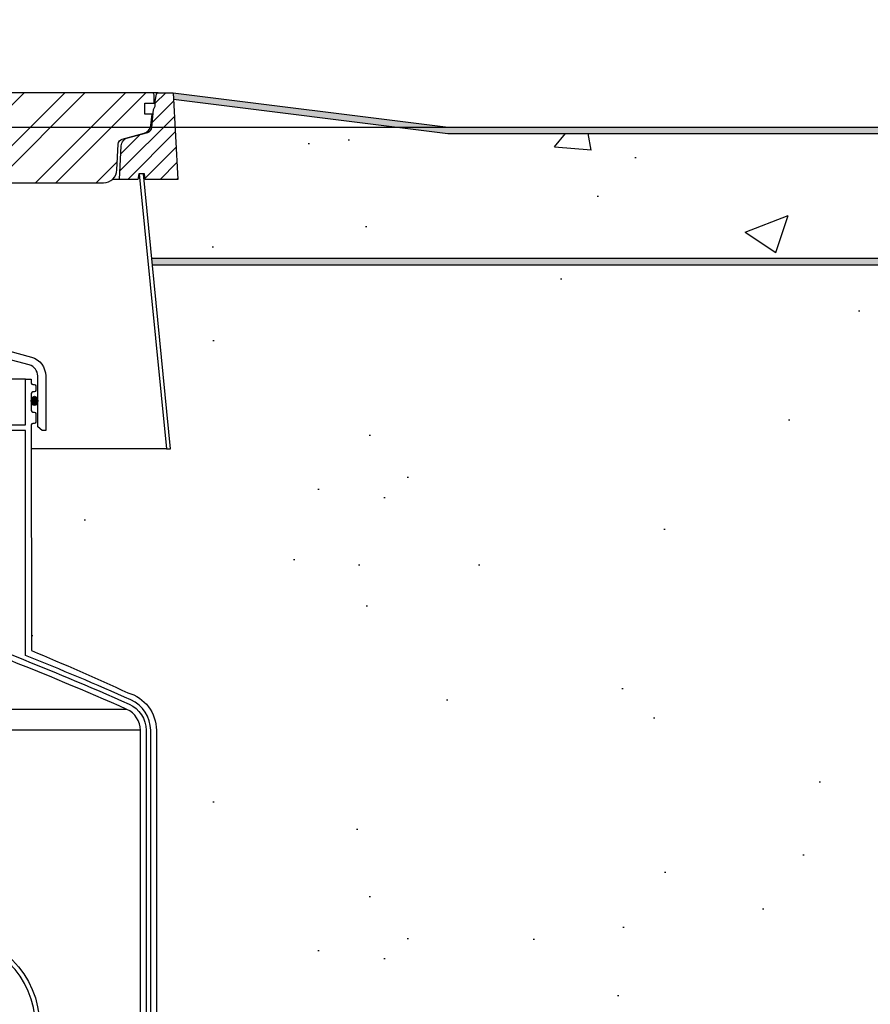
# Model space of a CAD drawing. Extents: x 1081 to 2220, y 0 to 2796.
# Tile 48 of 161: x 1792 to 1829, y 382 to 425. Entities that reach past the tile are written whole.
import ezdxf

# ---------------------------------------------------------------- set-up
doc = ezdxf.new("R2010")
doc.units = 0
doc.header["$MEASUREMENT"] = 0
doc.header["$PDSIZE"] = 1
doc.layers.get('DEFPOINTS').update_dxf_attribs({"linetype": 'CONTINUOUS'})
for name, color, linetype in [('CONCRETE-HATCH', 2, 'CONTINUOUS'), ('DIM', 3, 'CONTINUOUS'), ('FREEZE-LINES', 8, 'CONTINUOUS'), ('FRP-SUMP', 2, 'CONTINUOUS'), ('PEAGRAVEL-HATCH', 3, 'CONTINUOUS'), ('PROBE', 2, 'CONTINUOUS'), ('TANK-MANHOLE-40', 2, 'CONTINUOUS'), ('TANK-MANHOLE-COVER-40', 2, 'CONTINUOUS'), ('TANK-MANHOLE-COVER-HATCH-40', 252, 'CONTINUOUS'), ('TANK-MANHOLE-HATCH-40', 7, 'CONTINUOUS'), ('TANK-SLAB', 6, 'CONTINUOUS'), ('TEXT', 3, 'CONTINUOUS')]:
    doc.layers.add(name, color=color, linetype=linetype)
doc.styles.add('SIMPLEX', font='simplex')
doc.dimstyles.new('DIM64', dxfattribs={"dimscale": 64, "dimtxt": 0.09375, "dimasz": 0.09375, "dimexe": 0.0625, "dimexo": 0.0625, "dimgap": 0.046875, "dimtad": 1, "dimdec": 4, "dimzin": 3, "dimdsep": 46, "dimlunit": 4, "dimtxsty": 'SIMPLEX', "dimcen": 0, "dimclrd": 256, "dimclre": 256, "dimclrt": 256, "dimadec": 0, "dimazin": 0, "dimtfac": 1, "dimtdec": 4, "dimtmove": 0, "dimatfit": 3, "dimfxl": 1, "dimfrac": 2, "dimtolj": 1, "dimtzin": 0, "dimarcsym": 0})

# ---------------------------------------------------------------- blocks, each defined once
blk = doc.blocks.new('*D23')
at = {"layer": 'DEFPOINTS', "color": 0, "transparency": 16777216}
for p in [(1389.622, 410.007), (1911.122, 410.007), (1911.122, 136.516)]:
    blk.add_point(p, dxfattribs=at)
at = {"layer": 'DIM', "lineweight": -2, "transparency": 16777216}
for p, q in [((1389.622, 406.007), (1389.622, 132.516)), ((1911.122, 406.007), (1911.122, 132.516)), ((1395.622, 136.516), (1905.122, 136.516))]:
    blk.add_line(p, q, dxfattribs=at)
at = {"layer": 'DIM', "transparency": 16777216}
for points in [[(1395.622, 137.516), (1395.622, 135.516), (1389.622, 136.516)], [(1905.122, 137.516), (1905.122, 135.516), (1911.122, 136.516)]]:
    blk.add_solid(points, dxfattribs=at)
at = {"layer": 'DIM', "transparency": 16777216, "insert": (1650.372, 144.087), "char_height": 6, "attachment_point": 5, "style": 'SIMPLEX'}
blk.add_mtext('\\A1;43\'-5 1/2" (F.V. TANK SLAB)', dxfattribs=at)
blk = doc.blocks.new('*D62')
at = {"layer": 'DEFPOINTS', "color": 0, "transparency": 16777216}
for p in [(2039.505, 420.007), (2076.009, 420.007), (1811.372, 353.516)]:
    blk.add_point(p, dxfattribs=at)
at = {"layer": 'DIM', "lineweight": -2, "transparency": 16777216}
for p, q in [((2043.505, 420.007), (2080.009, 420.007)), ((2076.009, 359.516), (2076.009, 414.007)), ((1815.372, 353.516), (2080.009, 353.516))]:
    blk.add_line(p, q, dxfattribs=at)
at = {"layer": 'DIM', "transparency": 16777216}
for points in [[(2075.009, 414.007), (2077.009, 414.007), (2076.009, 420.007)], [(2075.009, 359.516), (2077.009, 359.516), (2076.009, 353.516)]]:
    blk.add_solid(points, dxfattribs=at)
at = {"layer": 'DIM', "transparency": 16777216, "insert": (2069.438, 386.762), "char_height": 6, "attachment_point": 5, "rotation": 90, "style": 'SIMPLEX'}
blk.add_mtext('\\A1;60"', dxfattribs=at)

msp = doc.modelspace()

# ---------------------------------------------------------------- hatches: boundary and pattern name
at = {"layer": 'CONCRETE-HATCH'}
h = msp.add_hatch(dxfattribs=at)
h.set_pattern_fill('AR-CONC', color=256, scale=2.67, style=0)
h.set_pattern_definition([(50, (1423.872, 394.07), (19.15085, -1.6755), [2.0025, -22.0275]), (355, (1423.872, 394.07), (-3.7047, 20.0835), [1.602, -17.622]), (100.4514, (1425.468, 393.93), (15.4462, 18.408), [1.7019, -18.7205]), (46.184, (1423.872, 399.41), (28.4953, -4.4194), [3.0038, -33.0412]), (96.6356, (1426.246, 399.042), (24.9555, 26.009), [2.5528, -28.0807]), (351.184, (1423.872, 399.41), (24.9555, 26.009), [2.403, -26.433]), (21, (1426.542, 398.075), (15.9374, -10.7499), [2.0025, -22.0275]), (326, (1426.542, 398.075), (6.4965, 19.3615), [1.602, -17.622]), (71.4514, (1427.87, 397.179), (22.43394, 8.6116), [1.7019, -18.7205]), (37.5, (1423.872, 394.07), (0.32467, 8.88827), [0, -17.4084, 0, -17.889, 0, -17.68875]), (7.5, (1423.872, 394.07), (7.02396, 10.5308), [0, -10.1994, 0, -17.0079, 0, -6.74175]), (327.5, (1417.918, 394.07), (14.25306, -0.60222), [0, -6.675, 0, -20.826, 0, -27.6345]), (317.5, (1415.248, 394.07), (15.57107, 2.6728), [0, -8.6775, 0, -13.8306, 0, -19.6245])])
h.paths.add_polyline_path([(1797.00629, 417.96405), (1797.04578, 417.96405), (1797.08744, 417.72783), (1798.5037, 417.72783), (1798.32058, 421.22205), (1810.28811, 419.72611), (1862.88944, 419.72611), (1870.85698, 420.72205), (1870.67385, 417.22783), (1872.15757, 417.22783), (1872.37184, 406.06686), (1872.52806, 406.06986), (1876.87181, 406.06986), (1876.87181, 394.06986), (1867.65011, 394.06986), (1867.65011, 415.39791), (1866.80636, 415.39791), (1866.80636, 414.28861), (1797.37037, 414.28861)])
at = {"layer": 'FRP-SUMP'}
h = msp.add_hatch(color=256, dxfattribs=at)
edge = h.paths.add_edge_path()
edge.add_ellipse((1792.25102, 408.06987), major_axis=(0, 0.2), ratio=0.72085956, start_angle=282.678211, end_angle=431.031832)
edge.add_line((1792.11468, 408.13488), (1792.11468, 408.00486))
edge.add_ellipse((1792.25102, 408.06987), major_axis=(0, 0.2), ratio=0.72085956, start_angle=108.968168, end_angle=257.321789)
edge.add_line((1792.39168, 408.02597), (1792.39168, 408.11376))
at = {"layer": 'PEAGRAVEL-HATCH'}
h = msp.add_hatch(dxfattribs=at)
h.set_pattern_fill('AR-SAND', color=256, scale=7.5, style=0)
h.set_pattern_definition([(37.5, (1491.872, 401.873), (-0.47245, 14.4512), [0, -11.4, 0, -12.75, 0, -12.1875]), (7.5, (1491.872, 401.873), (13.2733, 21.1661), [0, -6.15, 0, -10.275, 0, -3.9375]), (327.5, (1482.647, 401.873), (23.35606, 0.04244), [0, -3.75, 0, -13.5, 0, -17.625]), (317.5, (1482.647, 401.873), (22.546, 6.5826), [0, -1.875, 0, -8.85, 0, -10.125])])
h.paths.add_polyline_path([(1797.39823, 414.00736), (1808.87181, 414.00736), (1808.87181, 401.87276), (1792.1165, 401.87276), (1792.11505, 405.97611), (1798.0053, 405.97611), (1798.19379, 405.97611)])
h = msp.add_hatch(dxfattribs=at)
h.set_pattern_fill('AR-SAND', color=256, scale=7.5, style=0)
h.set_pattern_definition([(37.5, (1431.903, 401.744), (-0.47245, 14.45118), [0, -11.4, 0, -12.75, 0, -12.1875]), (7.5, (1431.903, 401.744), (13.2733, 21.1661), [0, -6.15, 0, -10.275, 0, -3.9375]), (327.5, (1422.678, 401.744), (23.35606, 0.04244), [0, -3.75, 0, -13.5, 0, -17.625]), (317.5, (1422.678, 401.744), (22.54595, 6.5826), [0, -1.875, 0, -8.85, 0, -10.125])])
h.paths.add_polyline_path([(1867.65011, 413.87829), (1867.65011, 401.7437), (1810.90561, 401.7437), (1810.90561, 413.87829)])
h = msp.add_hatch(dxfattribs=at)
h.set_pattern_fill('AR-SAND', color=256, scale=7.5, style=0)
h.set_pattern_definition([(37.5, (1491.872, 381.764), (-0.47245, 14.4512), [0, -11.4, 0, -12.75, 0, -12.1875]), (7.5, (1491.872, 381.764), (13.2733, 21.1661), [0, -6.15, 0, -10.275, 0, -3.9375]), (327.5, (1482.647, 381.764), (23.35606, 0.04244), [0, -3.75, 0, -13.5, 0, -17.625]), (317.5, (1482.647, 381.764), (22.546, 6.5826), [0, -1.875, 0, -8.85, 0, -10.125])])
h.paths.add_polyline_path([(1792.11815, 397.18922), (1792.1165, 401.87276), (1808.87181, 401.87276), (1808.87181, 381.7636), (1797.5718, 381.7636), (1797.5718, 393.70905, 0.33671624), (1796.32791, 395.34672, 0.00822165)])
h = msp.add_hatch(dxfattribs=at)
h.set_pattern_fill('AR-SAND', color=256, scale=7.5, style=0)
h.set_pattern_definition([(37.5, (1427.436, 353.116), (-0.47245, 14.45118), [0, -11.4, 0, -12.75, 0, -12.1875]), (7.5, (1427.436, 353.116), (13.2733, 21.1661), [0, -6.15, 0, -10.275, 0, -3.9375]), (327.5, (1418.21, 353.116), (23.35606, 0.04244), [0, -3.75, 0, -13.5, 0, -17.625]), (317.5, (1418.21, 353.116), (22.54595, 6.5826), [0, -1.875, 0, -8.85, 0, -10.125])])
edge = h.paths.add_edge_path()
edge.add_line((1805.3081, 401.47312), (1863.24264, 401.47312))
edge.add_line((1863.24264, 401.47312), (1863.24264, 381.67021))
edge.add_line((1863.24264, 381.67021), (1873.3081, 381.67021))
edge.add_line((1873.3081, 381.67021), (1873.3081, 353.11627))
edge.add_line((1873.3081, 353.11627), (1805.3081, 353.11627))
edge.add_line((1805.3081, 353.11627), (1805.3081, 363.1892))
edge.add_line((1805.3081, 363.1892), (1807.69948, 363.1892))
edge.add_ellipse((1807.64445, 363.7842), major_axis=(0, -0.595), ratio=0.47920074, start_angle=0, end_angle=180)
edge.add_ellipse((1807.64445, 364.9742), major_axis=(0, -0.595), ratio=0.47920074, start_angle=360, end_angle=540, ccw=False)
edge.add_ellipse((1807.64445, 364.9742), major_axis=(0, -0.595), ratio=0.47920074, start_angle=180, end_angle=360, ccw=False)
edge.add_line((1807.64445, 365.5692), (1805.3081, 365.5692))
edge.add_line((1805.3081, 365.5692), (1805.3081, 369.85879))
edge.add_line((1805.3081, 369.85879), (1807.64445, 369.85879))
edge.add_ellipse((1807.64445, 370.10879), major_axis=(0, -0.25), ratio=0.47920074, start_angle=0, end_angle=180)
edge.add_ellipse((1807.64445, 370.60879), major_axis=(0, 0.25), ratio=0.47920074, start_angle=180, end_angle=360)
edge.add_line((1807.64445, 370.85879), (1805.3081, 370.85879))
edge.add_line((1805.3081, 370.85879), (1805.3081, 401.47312))
at = {"layer": 'TANK-MANHOLE-COVER-HATCH-40'}
h = msp.add_hatch(dxfattribs=at)
h.set_pattern_fill('ANSI32', color=256, scale=5, style=0)
h.set_pattern_definition([(45, (1503.2648, 417.5802), (-1.325825, 1.325825), []), (45, (1504.1487, 417.5802), (-1.325825, 1.325825), [])])
edge = h.paths.add_edge_path()
edge.add_line((1756.46941, 417.58019), (1795.25995, 417.58019))
edge.add_arc((1795.25995, 418.17074), 0.59055, 270, 357.000156)
edge.add_line((1795.84969, 418.13984), (1795.90887, 419.26904))
edge.add_arc((1796.14476, 419.25668), 0.23622, 465, 537.000156, ccw=False)
edge.add_line((1796.08362, 419.48485), (1797.03624, 419.7401))
edge.add_arc((1796.93434, 420.12039), 0.3937, 285, 353.688971)
edge.add_line((1797.32566, 420.07711), (1797.38043, 420.57232))
edge.add_line((1797.38043, 420.57232), (1797.06547, 420.57232))
edge.add_line((1797.06547, 420.57232), (1797.06547, 421.04476))
edge.add_line((1797.06547, 421.04476), (1797.47885, 421.04476))
edge.add_line((1797.47885, 421.04476), (1797.47885, 421.41877))
edge.add_line((1797.47885, 421.41877), (1797.42771, 421.50736))
edge.add_line((1797.42771, 421.50736), (1754.30165, 421.50736))
edge.add_line((1754.30165, 421.50736), (1754.25051, 421.41877))
edge.add_line((1754.25051, 421.41877), (1754.25051, 421.04476))
edge.add_line((1754.25051, 421.04476), (1754.66389, 421.04476))
edge.add_line((1754.66389, 421.04476), (1754.66389, 420.57232))
edge.add_line((1754.66389, 420.57232), (1754.34893, 420.57232))
edge.add_line((1754.34893, 420.57232), (1754.4037, 420.07711))
edge.add_arc((1754.79501, 420.12039), 0.3937, 186.311029, 255)
edge.add_line((1754.69312, 419.7401), (1755.64573, 419.48485))
edge.add_arc((1755.5846, 419.25668), 0.23622, 362.999844, 435, ccw=False)
edge.add_line((1755.82049, 419.26904), (1755.87967, 418.13984))
edge.add_arc((1756.46941, 418.17074), 0.59055, 182.999844, 270)
at = {"layer": 'TANK-MANHOLE-HATCH-40', "linetype": 'Continuous'}
h = msp.add_hatch(dxfattribs=at)
h.set_pattern_fill('LINE', color=256, scale=4, angle=45, style=0)
h.set_pattern_definition([(45, (1e-11, -564.00736), (-0.35355339, 0.35355339), [])])
h.paths.add_polyline_path([(1798.30562, 421.50736), (1797.65024, 421.50736, 0.36397023), (1797.5727, 421.44229), (1797.51822, 421.13334), (1797.51822, 420.91539), (1797.43948, 420.77901), (1797.36989, 419.98356, -0.31529879), (1797.19571, 419.77598), (1796.32958, 419.5439, 0.3249197), (1796.03832, 419.18422), (1795.96199, 417.72783), (1796.76791, 417.72783), (1796.80956, 417.96405), (1797.02191, 417.96405), (1797.04578, 417.96405), (1797.08744, 417.72783), (1798.5037, 417.72783)])
at = {"layer": 'TANK-SLAB'}
for points in [[(1798.32058, 421.22205), (1798.30562, 421.50736), (1810.30562, 420.00736), (1862.87193, 420.00736), (1870.87193, 421.00736), (1870.85698, 420.72205), (1862.88944, 419.72611), (1810.28811, 419.72611)], [(1797.37037, 414.28861), (1866.80636, 414.28861), (1866.80636, 414.00736), (1797.39823, 414.00736)]]:
    msp.add_hatch(color=256, dxfattribs=at).paths.add_polyline_path(points)

# ---------------------------------------------------------------- linework, layer by layer
at = {"layer": 'FREEZE-LINES', "linetype": 'Continuous'}
msp.add_line((1080.74363, 420.00736), (2124.74363, 420.00736), dxfattribs=at)
at = {"layer": 'FRP-SUMP', "color": 7, "linetype": 'Continuous'}
for p, q in [((1791.86468, 409.02425), (1759.86468, 409.02425)), ((1796.2768, 394.62337), (1786.44871, 394.62337)), ((1796.8718, 393.70905), (1786.44871, 393.70905))]:
    msp.add_line(p, q, dxfattribs=at)
at = {"layer": 'FRP-SUMP'}
msp.add_lwpolyline([(1759.70258, 409.63881, 0.33616492), (1759.33768, 409.15741), (1759.33768, 406.94375), (1759.14617, 406.78306), (1758.98755, 406.78306), (1758.98768, 406.94375), (1758.98768, 409.15741, -0.33616492), (1759.608, 409.97579, -0.13766443), (1792.12136, 409.97579, -0.33616492), (1792.74168, 409.15741), (1792.74168, 406.94375), (1792.74181, 406.78306), (1792.58319, 406.78306), (1792.39168, 406.94375), (1792.39168, 409.15741, 0.33616492), (1792.02678, 409.63881, 0.13766443)], format="xyb", close=True, dxfattribs=at)
for points in [[(1790.86468, 407.02425), (1791.86468, 407.02425), (1791.86468, 409.02425), (1792.11468, 409.02425), (1792.11468, 408.84738, 0.41421356), (1792.17468, 408.78738), (1792.24468, 408.78738, -0.41421356), (1792.30468, 408.72738), (1792.30468, 408.52175, -0.41421356), (1792.24218, 408.45925), (1792.17968, 408.45925, 0.38676832), (1792.11468, 408.39675), (1792.11468, 407.64675, 0.38676832), (1792.17968, 407.58425), (1792.24218, 407.58425, -0.41421356), (1792.30468, 407.52175), (1792.30468, 407.14675, -0.41421356), (1792.24218, 407.08425), (1792.17468, 407.08425, 0.41421356), (1792.11468, 407.02425), (1792.11815, 397.18922, -0.00822165), (1796.32791, 395.34672, -0.33671624), (1797.5718, 393.70905), (1797.5718, 380.0136)], [(1797.3218, 380.0136), (1797.3218, 393.70905, 0.29672907), (1796.45905, 395.03481, 0.0090466), (1791.86468, 396.97127), (1791.86468, 406.77425), (1791.11468, 406.77425)], [(1791.11468, 397.05403, -0.01036772), (1796.37805, 394.85195, -0.29672907), (1797.1218, 393.70905), (1797.1218, 380.0136), (1796.8718, 380.0136), (1796.8718, 393.70905, 0.29672907), (1796.2768, 394.62337, 0.01067744), (1790.86468, 396.88374)]]:
    msp.add_lwpolyline(points, format="xyb", dxfattribs=at)
msp.add_ellipse((1792.25102, 408.06987), major_axis=(0, 0.2), ratio=0.72085956, dxfattribs=at)
at = {"layer": 'PROBE'}
msp.add_lwpolyline([(1792.47059, 373.76102), (1792.28309, 373.76102), (1792.28309, 380.85408, 0.41421356), (1788.47059, 384.66658), (1787.92725, 384.66658), (1787.92725, 384.85408), (1788.47059, 384.85408, -0.41421356), (1792.47059, 380.85408)], format="xyb", close=True, dxfattribs=at)
at = {"layer": 'TANK-MANHOLE-40', "color": 7}
for p, q in [((1797.65024, 421.50736), (1754.07912, 421.50736)), ((1795.96199, 417.72783), (1795.65056, 417.72783))]:
    msp.add_line(p, q, dxfattribs=at)
at = {"layer": 'TANK-MANHOLE-40', "color": 7, "linetype": 'Continuous'}
msp.add_line((1798.0053, 405.97611), (1792.11505, 405.97611), dxfattribs=at)
at = {"layer": 'TANK-MANHOLE-40', "linetype": 'Continuous'}
msp.add_lwpolyline([(1796.80956, 417.96405), (1796.76791, 417.72783), (1795.96199, 417.72783), (1796.03832, 419.18422, -0.3249197), (1796.32958, 419.5439), (1797.19571, 419.77598, 0.31529879), (1797.36989, 419.98356), (1797.43948, 420.77901), (1797.51822, 420.91539), (1797.51822, 421.13334), (1797.5727, 421.44229, -0.36397023), (1797.65024, 421.50736), (1798.30562, 421.50736), (1798.5037, 417.72783), (1797.08744, 417.72783), (1797.04578, 417.96405)], format="xyb", close=True, dxfattribs=at)
msp.add_lwpolyline([(1796.8178, 417.96405), (1798.0053, 405.97611), (1798.19379, 405.97611), (1797.00629, 417.96405)], close=True, dxfattribs=at)
at = {"layer": 'TANK-MANHOLE-COVER-40', "linetype": 'Continuous'}
msp.add_lwpolyline([(1756.46941, 417.58019), (1795.25995, 417.58019, 0.39896034), (1795.84969, 418.13984), (1795.90887, 419.26904, -0.32492045), (1796.08362, 419.48485), (1797.03624, 419.7401, 0.30902091), (1797.32566, 420.07711), (1797.38043, 420.57232), (1797.06547, 420.57232), (1797.06547, 421.04476), (1797.47885, 421.04476), (1797.47885, 421.41877), (1797.42771, 421.50736), (1754.30165, 421.50736), (1754.25051, 421.41877), (1754.25051, 421.04476), (1754.66389, 421.04476), (1754.66389, 420.57232), (1754.34893, 420.57232), (1754.4037, 420.07711, 0.30902091), (1754.69312, 419.7401), (1755.64573, 419.48485, -0.32492045), (1755.82049, 419.26904), (1755.87967, 418.13984, 0.39896034)], format="xyb", close=True, dxfattribs=at)
at = {"layer": 'TANK-SLAB'}
for p, q in [((1797.37037, 414.28861), (1866.80636, 414.28861)), ((1797.39823, 414.00736), (1866.80636, 414.00736))]:
    msp.add_line(p, q, dxfattribs=at)
for points in [[(1798.30562, 421.50736), (1810.30562, 420.00736), (1862.87193, 420.00736), (1870.87193, 421.00736)], [(1798.32058, 421.22205), (1810.28811, 419.72611), (1862.88944, 419.72611), (1870.85698, 420.72205)]]:
    msp.add_lwpolyline(points, dxfattribs=at)

# ---------------------------------------------------------------- dimensions: what is measured, and where the dimension line sits
at = {"layer": 'DIM'}
for base, p1, p2, angle, text, picture, middle in [((2076.00939, 420.00736), (1811.37181, 353.51592), (2039.50541, 420.00736), 90, '60"', '*D62', (2069.43796, 386.76164)), ((1911.12181, 136.51592), (1389.62181, 410.00736), (1911.12181, 410.00736), 0, '<> (F.V. TANK SLAB)', '*D23', (1650.37181, 144.08735))]:
    dim = msp.add_linear_dim(base=base, p1=p1, p2=p2, angle=angle, text=text, dimstyle='DIM64', dxfattribs=at)
    dim.commit()
    dim.dimension.update_dxf_attribs({"geometry": picture, "text_midpoint": middle})

# ---------------------------------------------------------------- leaders
at = {"layer": 'TEXT'}
msp.add_leader([(1836.04041, 420.00736), (1825.46314, 516.23146), (1817.96267, 516.23146)], dimstyle='DIM64', dxfattribs=at)

doc.saveas('drawing.dxf')
